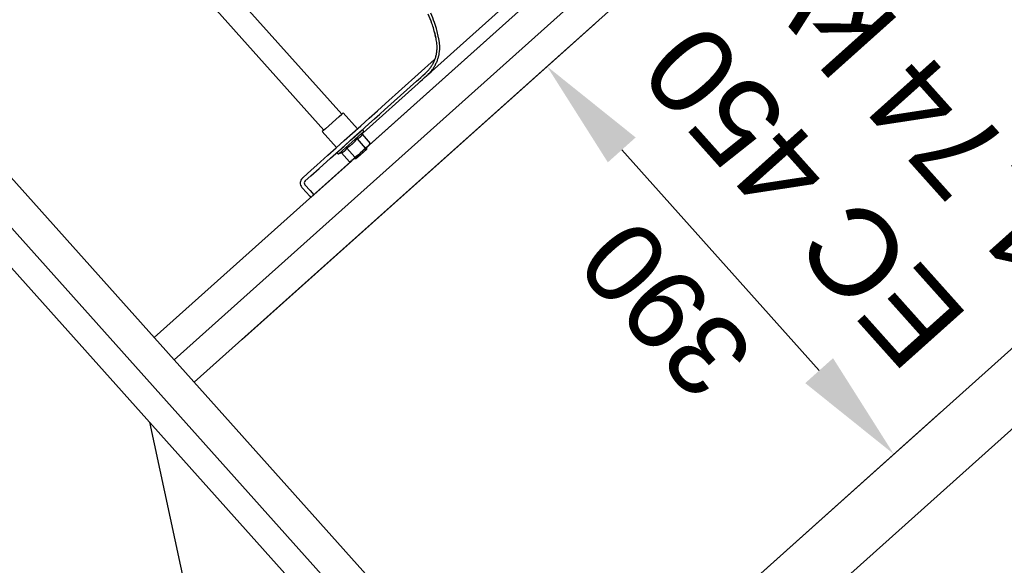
# Model space of a CAD drawing. Header units: millimetres. Extents: x -5775 to 84228, y -103402 to 6925.
# Tile 4 of 42: x 79087 to 79825, y -99730 to -99322. Entities that reach past the tile are written whole.
import ezdxf
from ezdxf.enums import TextEntityAlignment as Align

# ---------------------------------------------------------------- set-up
doc = ezdxf.new("R2010")
doc.units = ezdxf.units.MM
doc.header["$LTSCALE"] = 0.4
doc.layers.add('RLT 2', color=253, linetype='Continuous')
doc.styles.add('Arial', font='arial.ttf', dxfattribs={"width": 0.95, "height": 1.8})
doc.styles.add('ROMANS8', font='arial.ttf')

# ---------------------------------------------------------------- blocks, each defined once
blk = doc.blocks.new('RLT2')
at = {"layer": 'RLT 2', "ltscale": 10}
for p, q in [((103832.12, -110202.58), (103127.9, -110832.74)), ((103847.13, -110219.35), (103142.91, -110849.51)), ((103862.13, -110236.12), (103157.91, -110866.28)), ((104122.2, -110526.75), (103417.98, -111156.91)), ((104152.2, -110560.28), (103447.98, -111190.44)), ((103193.68, -110834.27), (103458.23, -110597.54)), ((103478.47, -110692.15), (103626.51, -110857.58)), ((103453.75, -111124.9), (103718.3, -110888.17)), ((103124.38, -110896.28), (103206.28, -111277.58))]:
    blk.add_line(p, q, dxfattribs=at)
at = {"layer": 'RLT 2'}
for p, q in [((103289.12, -110688.48), (103670.91, -110346.84)), ((103268.45, -110665.38), (103059.73, -110432.13)), ((103255.03, -110677.38), (103046.31, -110444.13)), ((103335.73, -110633.35), (103403, -110573.16)), ((103301.38, -110657.38), (103338.16, -110624.47)), ((103333.87, -110635.01), (103335.52, -110633.54)), ((103335.52, -110633.54), (103335.73, -110633.35)), ((103300.61, -110662.09), (103324.49, -110640.73)), ((103324.49, -110640.73), (103326.12, -110639.26)), ((103325.69, -110642.33), (103327.33, -110640.87)), ((103326.12, -110639.26), (103327.76, -110637.8)), ((103327.33, -110640.87), (103328.96, -110639.41)), ((103327.76, -110637.8), (103329.39, -110636.34)), ((103328.96, -110639.41), (103330.6, -110637.95)), ((103329.39, -110636.34), (103331.03, -110634.88)), ((103330.6, -110637.95), (103332.23, -110636.48)), ((103331.03, -110634.88), (103331.32, -110634.61)), ((103332.23, -110636.48), (103332.66, -110636.1)), ((103284.46, -110679.23), (103325.69, -110642.33)), ((103288.99, -110668.47), (103295.18, -110662.93)), ((103295.18, -110662.93), (103301.38, -110657.38)), ((103297.26, -110665.09), (103300.61, -110662.09)), ((103256.21, -110676.33), (103266.49, -110667.13)), ((103266.49, -110667.13), (103266.56, -110667.06)), ((103266.56, -110667.06), (103268.46, -110665.36)), ((103268.46, -110665.36), (103269.56, -110664.38)), ((103269.56, -110664.38), (103280.23, -110676.3)), ((103282.79, -110674.01), (103288.99, -110668.47)), ((103288.75, -110672.71), (103293.16, -110668.76)), ((103293.16, -110668.76), (103294.95, -110667.16)), ((103293.16, -110668.76), (103293.44, -110668.51)), ((103293.44, -110668.51), (103295.07, -110667.05)), ((103294.95, -110667.16), (103297.26, -110665.09)), ((103295.07, -110667.05), (103296.71, -110665.59)), ((103296.71, -110665.59), (103297.26, -110665.09)), ((103255.01, -110677.4), (103253.91, -110678.38)), ((103253.91, -110678.38), (103264.58, -110690.31)), ((103255.04, -110677.37), (103255.01, -110677.4)), ((103256.21, -110676.33), (103255.04, -110677.37)), ((103276.36, -110683.79), (103282.56, -110678.25)), ((103276.6, -110679.56), (103282.79, -110674.01)), ((103277.6, -110682.68), (103283.8, -110677.14)), ((103282.56, -110678.25), (103288.75, -110672.71)), ((103283.58, -110679.68), (103284.81, -110678.57)), ((103283.8, -110680.46), (103284.81, -110678.57)), ((103264.21, -110690.64), (103270.4, -110685.1)), ((103283.58, -110679.68), (103266.32, -110695.12)), ((103270.17, -110689.34), (103276.36, -110683.79)), ((103270.4, -110685.1), (103276.6, -110679.56)), ((103271.41, -110688.23), (103277.6, -110682.68)), ((103279.93, -110683.93), (103286.03, -110690.74)), ((103283.8, -110680.46), (103289.9, -110687.28)), ((103258.01, -110696.19), (103264.21, -110690.64)), ((103263.97, -110694.88), (103270.17, -110689.34)), ((103265.21, -110693.77), (103271.41, -110688.23)), ((103272.19, -110690.86), (103278.29, -110697.67)), ((103285.97, -110692.64), (103278.98, -110698.9)), ((103287.18, -110691.56), (103280.18, -110697.82)), ((103288.21, -110689.29), (103282.41, -110694.49)), ((103287.17, -110691.56), (103285.97, -110692.64)), ((103286.88, -110690.48), (103287.22, -110690.85)), ((103287.18, -110691.56), (103287.22, -110690.85)), ((103289.11, -110688.49), (103288.21, -110689.29)), ((103289.11, -110688.49), (103289.9, -110687.28)), ((103247.51, -110725.71), (103275.7, -110700.48)), ((103249.8, -110703.53), (103258, -110696.2)), ((103251.58, -110705.96), (103260, -110698.43)), ((103258, -110696.2), (103258.01, -110696.19)), ((103258.01, -110696.21), (103258, -110696.2)), ((103258.01, -110696.19), (103258.01, -110696.2)), ((103258.01, -110696.2), (103258.01, -110696.21)), ((103260, -110698.43), (103263.97, -110694.88)), ((103268.31, -110694.32), (103266.32, -110695.12)), ((103268.31, -110694.32), (103274.41, -110701.14)), ((103275.7, -110700.49), (103274.41, -110701.14)), ((103275.7, -110700.49), (103276.6, -110699.68)), ((103276.6, -110699.68), (103282.41, -110694.49)), ((103277.94, -110698.48), (103278.27, -110698.86)), ((103278.98, -110698.9), (103278.27, -110698.86)), ((103280.18, -110697.82), (103278.98, -110698.9)), ((103239.43, -110712.81), (103245.63, -110707.27)), ((103245.39, -110711.51), (103251.58, -110705.96)), ((103245.63, -110707.27), (103249.8, -110703.53)), ((103239, -110713.2), (103239.43, -110712.81)), ((103241, -110715.44), (103245.39, -110711.51)), ((103238.61, -110720.26), (103238.99, -110720.7)), ((103238.99, -110720.7), (103244.54, -110726.89)), ((103240.84, -110718.26), (103244.77, -110722.65)), ((103244.77, -110722.65), (103247.51, -110725.71)), ((103244.54, -110726.89), (103245.27, -110727.71)), ((103247.51, -110725.71), (103245.27, -110727.71))]:
    blk.add_line(p, q, dxfattribs=at)
at = {"layer": 'RLT 2', "ltscale": 10}
for points in [[(104831, -111281.36), (104089.52, -111944.86), (104061.28, -111943.3), (101857.39, -109480.39), (101858.96, -109452.15), (102600.44, -108788.65), (102628.68, -108790.22), (104832.57, -111253.12), (104831, -111281.36)], [(104782.36, -111264.5), (104078.14, -111894.66), (101907.6, -109469.01), (102611.82, -108838.86), (104782.36, -111264.5)], [(104089.52, -111944.86), (101858.96, -109452.15)]]:
    blk.add_lwpolyline(points, dxfattribs=at)
at = {"layer": 'RLT 2'}
for centre, radius, start, end in [((103255.34, -110625.31), 87.5, 19.13926, 24.00707), ((103255.34, -110625.31), 85.5, 19.07775, 24.05922), ((103255.34, -110625.31), 85.5, 19.0801, 24.05678), ((103255.34, -110625.31), 85.5, 18.41207, 19.07775), ((103255.34, -110625.31), 85.5, 18.41373, 19.0801), ((103255.34, -110625.31), 87.5, 15.03082, 19.13926), ((103255.34, -110625.31), 85.5, 15.06045, 18.41207), ((103255.34, -110625.31), 85.5, 15.05255, 18.41207), ((103255.34, -110625.31), 85.5, 11.32069, 15.05255), ((103255.34, -110625.31), 85.5, 11.31336, 14.45519), ((103255.34, -110625.31), 87.5, 14.44792, 15.03082), ((103255.34, -110625.31), 87.5, 11.37689, 14.44792), ((103304.94, -110616.24), 35.09, 5.5188, 12.70843), ((103304.88, -110616.25), 35.16, 5.54844, 12.70303), ((103255.34, -110625.31), 87.5, 9.74382, 11.37689), ((103313.98, -110615.24), 28, 5.13267, 9.74382), ((103313.98, -110615.24), 26, 348.26841, 355.16176), ((103313.98, -110615.24), 26, 348.26151, 350.67264), ((103313.98, -110615.24), 26, 355.15452, 5.22617), ((103313.98, -110615.24), 26, 355.16176, 3.13997), ((103313.98, -110615.24), 28, 348.55376, 350.79377), ((103313.98, -110615.24), 28, 350.79377, 354.96255), ((103313.98, -110615.24), 28, 3.19557, 5.13267), ((103313.98, -110615.24), 28, 354.96255, 357.19775), ((103313.98, -110615.24), 28, 358.1598, 3.19557), ((103313.98, -110615.24), 28, 357.19775, 358.1598), ((103313.98, -110615.24), 26, 331.02373, 334.42849), ((103313.98, -110615.24), 26, 331.01796, 334.42516), ((103313.98, -110615.24), 26, 334.42849, 334.99154), ((103313.98, -110615.24), 26, 334.42516, 334.99154), ((103313.98, -110615.24), 26, 334.99154, 336.36968), ((103313.98, -110615.24), 26, 334.99154, 336.37594), ((103313.98, -110615.24), 26, 336.36968, 339.22736), ((103313.98, -110615.24), 26, 336.37594, 339.23227), ((103313.98, -110615.24), 26, 339.22736, 342.19499), ((103313.98, -110615.24), 26, 339.23227, 342.19064), ((103313.98, -110615.24), 26, 342.19499, 345.05338), ((103313.98, -110615.24), 26, 342.19064, 345.0468), ((103313.98, -110615.24), 26, 345.0468, 348.26841), ((103313.98, -110615.24), 26, 345.05338, 346.57582), ((103313.98, -110615.24), 28, 334.05672, 334.99154), ((103313.98, -110615.24), 28, 334.99154, 336.6838), ((103313.98, -110615.24), 28, 336.6838, 339.33859), ((103313.98, -110615.24), 28, 339.33859, 342.09422), ((103313.98, -110615.24), 28, 342.09422, 344.74958), ((103313.98, -110615.24), 28, 344.74958, 346.57582), ((103313.98, -110615.24), 28, 346.57582, 348.55376), ((103313.98, -110615.24), 26, 311.82331, 315.87246), ((103313.98, -110615.24), 26, 311.82331, 315.8431), ((103313.98, -110615.24), 26, 315.8431, 320.75256), ((103313.98, -110615.24), 26, 315.87246, 320.76966), ((103313.98, -110615.24), 28, 315.21977, 319.77337), ((103313.98, -110615.24), 26, 320.76966, 325.7949), ((103313.98, -110615.24), 26, 320.75256, 325.8026), ((103313.98, -110615.24), 28, 319.77337, 323.40733), ((103313.98, -110615.24), 26, 325.7949, 329.20968), ((103313.98, -110615.24), 26, 325.8026, 329.20968), ((103313.98, -110615.24), 26, 329.20968, 331.02373), ((103313.98, -110615.24), 26, 329.20968, 331.01796), ((103313.98, -110615.24), 28, 323.40733, 324.36107), ((103313.98, -110615.24), 28, 324.36107, 326.03775), ((103313.98, -110615.24), 28, 326.03775, 329.20908), ((103313.98, -110615.24), 28, 329.20908, 330.89341), ((103313.98, -110615.24), 28, 330.89341, 334.05672), ((103313.98, -110615.24), 28, 311.82331, 315.21977), ((103284.02, -110678.15), 0.9, 331.82321, 131.82331), ((103265.99, -110694.28), 0.9, 131.82331, 291.82337), ((103242.33, -110716.93), 5, 131.82331, 221.82331), ((103242.33, -110716.93), 2, 131.82331, 221.82331)]:
    blk.add_arc(centre, radius, start, end, dxfattribs=at)
for points, start_tangent, end_tangent in [([(103279.93, -110683.93), (103279.51, -110684.46), (103279.08, -110684.97), (103278.66, -110685.47), (103278.23, -110685.95), (103277.79, -110686.42), (103277.33, -110686.88), (103276.87, -110687.33), (103276.4, -110687.77), (103275.91, -110688.19), (103275.41, -110688.61), (103274.9, -110689), (103274.39, -110689.39), (103273.86, -110689.77), (103273.32, -110690.13), (103272.76, -110690.5), (103272.19, -110690.86)], (-0.613771, -0.789484), (-0.852557, -0.522635)), ([(103282.2, -110682.57), (103281.96, -110682.78), (103281.7, -110682.98), (103281.43, -110683.16), (103281.15, -110683.34), (103280.86, -110683.5), (103280.57, -110683.65), (103280.25, -110683.79), (103279.93, -110683.93)], (-0.745206, -0.666835), (-0.928335, -0.371744)), ([(103283.8, -110680.46), (103283.63, -110680.77), (103283.45, -110681.06), (103283.27, -110681.34), (103283.08, -110681.61), (103282.88, -110681.87), (103282.66, -110682.11), (103282.44, -110682.35), (103282.2, -110682.57)], (-0.472193, -0.881495), (-0.745206, -0.666835)), ([(103272.19, -110690.86), (103272.01, -110691.17), (103271.84, -110691.46), (103271.65, -110691.74), (103271.46, -110692.01), (103271.26, -110692.27), (103271.05, -110692.51), (103270.82, -110692.75), (103270.59, -110692.97), (103270.34, -110693.18), (103270.08, -110693.37), (103269.82, -110693.56), (103269.54, -110693.73), (103269.25, -110693.89), (103268.95, -110694.04), (103268.64, -110694.18), (103268.31, -110694.32)], (-0.472193, -0.881495), (-0.928335, -0.371744)), ([(103286.03, -110690.74), (103285.59, -110691.25), (103285.15, -110691.74), (103284.71, -110692.22), (103284.27, -110692.69), (103283.82, -110693.15), (103283.35, -110693.6), (103282.89, -110694.05), (103282.41, -110694.49)], (-0.650059, -0.759884), (-0.745206, -0.666835)), ([(103288.21, -110689.29), (103287.97, -110689.5), (103287.72, -110689.7), (103287.46, -110689.89), (103287.19, -110690.08), (103286.91, -110690.25), (103286.63, -110690.42), (103286.34, -110690.58), (103286.03, -110690.74)], (-0.745206, -0.666835), (-0.892403, -0.45124)), ([(103289.9, -110687.28), (103289.71, -110687.56), (103289.52, -110687.84), (103289.32, -110688.1), (103289.11, -110688.36), (103288.9, -110688.6), (103288.68, -110688.84), (103288.45, -110689.07), (103288.21, -110689.29)], (-0.547224, -0.836986), (-0.745206, -0.666835)), ([(103276.6, -110699.68), (103276.35, -110699.9), (103276.1, -110700.1), (103275.84, -110700.29), (103275.57, -110700.47), (103275.3, -110700.65), (103275.01, -110700.82), (103274.72, -110700.98), (103274.41, -110701.14)], (-0.745206, -0.666835), (-0.892403, -0.45124)), ([(103278.29, -110697.67), (103278.09, -110697.96), (103277.9, -110698.23), (103277.7, -110698.5), (103277.5, -110698.75), (103277.28, -110699), (103277.06, -110699.23), (103276.84, -110699.46), (103276.6, -110699.68)], (-0.547224, -0.836986), (-0.745206, -0.666835)), ([(103282.41, -110694.49), (103281.92, -110694.91), (103281.42, -110695.33), (103280.92, -110695.74), (103280.42, -110696.14), (103279.9, -110696.53), (103279.38, -110696.91), (103278.84, -110697.29), (103278.29, -110697.67)], (-0.745206, -0.666835), (-0.827154, -0.561975))]:
    blk.add_spline(points, degree=3, dxfattribs=dict(at, start_tangent=start_tangent, end_tangent=end_tangent))
at = {"layer": 'RLT 2', "ltscale": 10}
for points in [[(103468.04, -110701.48), (103488.91, -110682.81), (103422.46, -110629.55)], [(103616.08, -110866.92), (103636.94, -110848.25), (103682.53, -110920.18)]]:
    blk.add_solid(points, dxfattribs=at)
at = {"layer": 'RLT 2', "style": 'Arial'}
for s, p in [('1,74 kW', (103822.95, -110747.63)), ('EC 450', (103740.21, -110818.03))]:
    blk.add_text(s, height=65, rotation=131.82331, dxfattribs=at).set_placement(p)
at = {"layer": 'RLT 2', "ltscale": 10, "insert": (103511.76, -110811.31), "char_height": 60, "attachment_point": 5, "rotation": 131.82324, "style": 'ROMANS8'}
blk.add_mtext('\\A1;390', dxfattribs=at)
at = {"layer": 'RLT 2', "ltscale": 10, "style": 'Arial'}
blk.add_attdef('TYP', text='', height=40, rotation=131.82331, dxfattribs=at).set_placement((102394.94, -109301.31), align=Align.MIDDLE_CENTER)

msp = doc.modelspace()

# ---------------------------------------------------------------- block references
at = {"layer": 'RLT 2'}
msp.add_blockref('RLT2', (-23939.91, 11273.06), dxfattribs=at)

doc.saveas('drawing.dxf')
